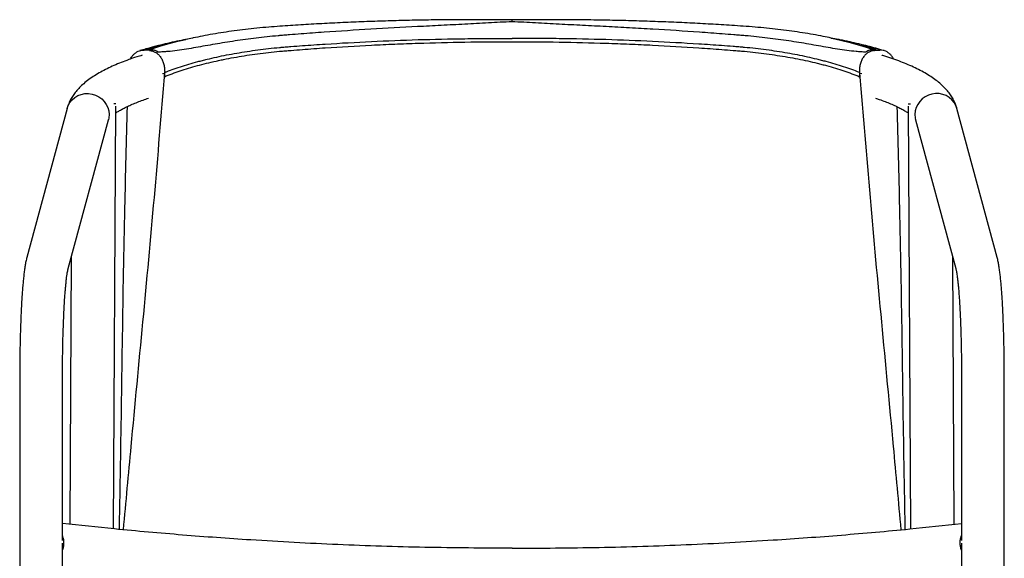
# Model space of a CAD drawing. Header units: inches. Extents: x -11 to 89, y 0 to 64.
# Tile 2 of 5: x -11 to 12, y 18 to 30. Entities that reach past the tile are written whole.
import ezdxf

# ---------------------------------------------------------------- set-up
doc = ezdxf.new("R2010")
doc.units = ezdxf.units.IN
doc.header["$MEASUREMENT"] = 0

# ---------------------------------------------------------------- blocks, each defined once
blk = doc.blocks.new('Lookout Dining Chair_Front')
at = {"linetype": 'Continuous', "lineweight": 25}
for p, q in [((3.478, 29.835), (3.312, 29.802)), ((3.488, 29.837), (3.476, 29.834)), ((18.292, 29.802), (18.126, 29.835)), ((2.488, 29.55), (2.365, 29.557)), ((2.508, 29.571), (2.46, 29.57)), ((19.095, 29.571), (19.144, 29.57)), ((19.115, 29.55), (19.239, 29.557)), ((2.781, 29.022), (2.828, 29.03)), ((2.834, 29.047), (2.829, 28.949)), ((18.77, 29.047), (18.775, 28.949)), ((18.775, 29.03), (18.823, 29.022)), ((1.662, 18.578), (1.711, 28.27)), ((1.711, 28.33), (1.665, 28.33)), ((19.893, 28.33), (19.939, 28.33)), ((19.893, 28.27), (19.942, 18.578)), ((0.595, 28.217), (-0.327, 24.803)), ((21.931, 24.803), (21.009, 28.217)), ((0.621, 24.547), (1.543, 27.961)), ((20.061, 27.961), (20.983, 24.547)), ((0.692, 24.809), (0.661, 18.685)), ((20.943, 18.685), (20.912, 24.809)), ((-0.491, 22.034), (-0.491, 0.322)), ((0.491, 18.31), (0.491, 22.034)), ((21.113, 22.034), (21.113, 18.31)), ((22.095, 0.322), (22.095, 22.034)), ((0.491, 0.322), (0.491, 18.248)), ((21.113, 18.248), (21.113, 0.322))]:
    blk.add_line(p, q, dxfattribs=at)
at = {"linetype": 'Continuous', "lineweight": 25, "flags": 128}
for points in [[(3.476, 29.834), (3.397, 29.818), (3.157, 29.762), (2.929, 29.703), (2.712, 29.639), (2.508, 29.571), (2.508, 29.571), (2.508, 29.571)], [(18.124, 29.835), (18.207, 29.818), (18.526, 29.742), (18.823, 29.66), (19.095, 29.571), (19.095, 29.571), (19.095, 29.571)], [(0.595, 28.217), (0.621, 28.289), (0.661, 28.359), (0.713, 28.421), (0.775, 28.473), (0.845, 28.515), (0.922, 28.544), (1.003, 28.56), (1.086, 28.562), (1.169, 28.551), (1.249, 28.527), (1.323, 28.49), (1.39, 28.441), (1.448, 28.383), (1.495, 28.315), (1.53, 28.242), (1.551, 28.164), (1.559, 28.083), (1.552, 28.003), (1.543, 27.961)], [(21.009, 28.217), (20.982, 28.289), (20.942, 28.359), (20.891, 28.421), (20.829, 28.473), (20.758, 28.515), (20.681, 28.544), (20.6, 28.56), (20.517, 28.562), (20.435, 28.551), (20.355, 28.527), (20.281, 28.49), (20.214, 28.441), (20.156, 28.383), (20.109, 28.315), (20.074, 28.242), (20.053, 28.164), (20.045, 28.083), (20.051, 28.003), (20.061, 27.961)]]:
    blk.add_lwpolyline(points, dxfattribs=at)
at = {"linetype": 'Continuous', "lineweight": 25}
for points, knots in [([(10.802, 30.21), (10.712, 30.205), (10.622, 30.201), (10.442, 30.191), (10.351, 30.186), (10.08, 30.171), (9.9, 30.162), (9.538, 30.143), (9.358, 30.134), (8.997, 30.116), (8.817, 30.106), (8.277, 30.078), (7.918, 30.059), (7.203, 30.016), (6.847, 29.993), (6.315, 29.956), (6.138, 29.942), (5.875, 29.922), (5.787, 29.915), (5.656, 29.905), (5.612, 29.901), (5.547, 29.896), (5.525, 29.894), (5.493, 29.892), (5.482, 29.891), (5.46, 29.889), (5.449, 29.888), (5.265, 29.871), (5.097, 29.854), (4.767, 29.814), (4.606, 29.792), (4.292, 29.745), (4.139, 29.72), (3.914, 29.682), (3.84, 29.669), (3.693, 29.643), (3.62, 29.63), (3.476, 29.605), (3.405, 29.592), (3.263, 29.569), (3.192, 29.558), (3.05, 29.54), (2.979, 29.532), (2.87, 29.522), (2.834, 29.52), (2.778, 29.517), (2.759, 29.516), (2.731, 29.514), (2.722, 29.514), (2.703, 29.513), (2.693, 29.513), (2.683, 29.512)], [0, 0, 0, 0, 0.03125, 0.03125, 0.0625, 0.0625, 0.125, 0.125, 0.1875, 0.1875, 0.25, 0.25, 0.375, 0.375, 0.5, 0.5, 0.5625, 0.5625, 0.59375, 0.59375, 0.609375, 0.609375, 0.617187, 0.617187, 0.621094, 0.621094, 0.625, 0.625, 0.6875, 0.6875, 0.75, 0.75, 0.8125, 0.8125, 0.84375, 0.84375, 0.875, 0.875, 0.90625, 0.90625, 0.9375, 0.9375, 0.96875, 0.96875, 0.984375, 0.984375, 0.992187, 0.992187, 0.996094, 0.996094, 1, 1, 1, 1]), ([(10.802, 30.25), (10.648, 30.252), (10.338, 30.255), (9.863, 30.257), (9.377, 30.255), (8.884, 30.249), (8.391, 30.24), (7.899, 30.227), (7.41, 30.21), (6.922, 30.19), (6.437, 30.165), (5.956, 30.138), (5.551, 30.111), (5.214, 30.086), (4.95, 30.061), (4.686, 30.032), (4.431, 30), (4.181, 29.964), (3.938, 29.924), (3.706, 29.882), (3.559, 29.852), (3.487, 29.837)], [0, 0, 0, 0, 0.060893, 0.122625, 0.187791, 0.253036, 0.318333, 0.383654, 0.448962, 0.514226, 0.579418, 0.64451, 0.709477, 0.74483, 0.782739, 0.819643, 0.856369, 0.892946, 0.929403, 0.965776, 1, 1, 1, 1]), ([(18.124, 29.836), (18.063, 29.848), (17.927, 29.876), (17.707, 29.917), (17.467, 29.957), (17.221, 29.993), (16.968, 30.026), (16.709, 30.056), (16.444, 30.081), (16.176, 30.102), (15.834, 30.125), (15.423, 30.151), (14.939, 30.177), (14.454, 30.2), (13.966, 30.218), (13.476, 30.233), (12.984, 30.245), (12.49, 30.252), (11.996, 30.256), (11.501, 30.256), (11.103, 30.253), (10.87, 30.251), (10.802, 30.25)], [0, 0, 0, 0, 0.02933, 0.06541, 0.10156, 0.13782, 0.174227, 0.210812, 0.247603, 0.284625, 0.321174, 0.387054, 0.451898, 0.516876, 0.58196, 0.647123, 0.712338, 0.777575, 0.842798, 0.907975, 0.973019, 1, 1, 1, 1]), ([(10.802, 30.21), (10.802, 30.218), (10.802, 30.242), (10.802, 30.245), (10.802, 30.246)], [0, 0, 0, 0, 0.322171, 1, 1, 1, 1]), ([(18.92, 29.512), (18.911, 29.513), (18.901, 29.513), (18.882, 29.514), (18.872, 29.514), (18.844, 29.516), (18.825, 29.517), (18.769, 29.52), (18.732, 29.523), (18.623, 29.532), (18.552, 29.54), (18.41, 29.559), (18.339, 29.569), (18.197, 29.593), (18.125, 29.605), (17.981, 29.63), (17.908, 29.643), (17.761, 29.669), (17.687, 29.682), (17.461, 29.721), (17.307, 29.746), (16.991, 29.793), (16.829, 29.815), (16.579, 29.845), (16.495, 29.854), (16.324, 29.872), (16.238, 29.881), (16.129, 29.89), (16.107, 29.892), (16.064, 29.895), (16.042, 29.897), (15.976, 29.902), (15.845, 29.913), (15.714, 29.923), (15.451, 29.944), (15.275, 29.957), (14.747, 29.994), (14.392, 30.017), (13.857, 30.048), (13.678, 30.059), (13.32, 30.078), (13.141, 30.088), (12.781, 30.107), (12.602, 30.116), (12.242, 30.134), (12.062, 30.143), (11.701, 30.162), (11.521, 30.172), (11.251, 30.186), (11.161, 30.191), (10.981, 30.201), (10.892, 30.205), (10.802, 30.21)], [0, 0, 0, 0, 0.003906, 0.003906, 0.007812, 0.007812, 0.015625, 0.015625, 0.03125, 0.03125, 0.0625, 0.0625, 0.09375, 0.09375, 0.125, 0.125, 0.15625, 0.15625, 0.1875, 0.1875, 0.25, 0.25, 0.3125, 0.3125, 0.34375, 0.34375, 0.375, 0.375, 0.382812, 0.382812, 0.390625, 0.390625, 0.40625, 0.4375, 0.4375, 0.5, 0.5, 0.625, 0.625, 0.6875, 0.6875, 0.75, 0.75, 0.8125, 0.8125, 0.875, 0.875, 0.9375, 0.9375, 0.96875, 0.96875, 1, 1, 1, 1]), ([(2.834, 29.047), (2.891, 29.069), (2.949, 29.092), (3.07, 29.135), (3.131, 29.156), (3.321, 29.218), (3.454, 29.257), (3.628, 29.304), (3.663, 29.313), (3.734, 29.332), (3.77, 29.34), (3.879, 29.367), (3.953, 29.384), (4.177, 29.433), (4.33, 29.463), (4.643, 29.517), (4.804, 29.541), (5.132, 29.585), (5.3, 29.604), (5.483, 29.621), (5.494, 29.622), (5.515, 29.624), (5.526, 29.625), (5.559, 29.627), (5.58, 29.629), (5.645, 29.634), (5.688, 29.638), (5.819, 29.648), (5.906, 29.655), (6.168, 29.674), (6.343, 29.686), (7.221, 29.743), (7.93, 29.777), (9.005, 29.809), (9.363, 29.816), (9.902, 29.823), (10.082, 29.825), (10.352, 29.826), (10.442, 29.826), (10.622, 29.826), (10.712, 29.826), (10.802, 29.825)], [0, 0, 0, 0, 0.03125, 0.03125, 0.0625, 0.0625, 0.125, 0.125, 0.140625, 0.140625, 0.15625, 0.15625, 0.1875, 0.1875, 0.25, 0.25, 0.3125, 0.3125, 0.375, 0.375, 0.378906, 0.378906, 0.382812, 0.382812, 0.390625, 0.390625, 0.40625, 0.40625, 0.4375, 0.4375, 0.5, 0.5, 0.75, 0.75, 0.875, 0.875, 0.9375, 0.9375, 0.96875, 0.96875, 1, 1, 1, 1]), ([(18.77, 29.047), (18.713, 29.069), (18.655, 29.092), (18.534, 29.135), (18.472, 29.156), (18.283, 29.218), (18.15, 29.257), (17.976, 29.304), (17.941, 29.313), (17.869, 29.332), (17.833, 29.34), (17.724, 29.367), (17.651, 29.384), (17.427, 29.433), (17.274, 29.463), (16.961, 29.517), (16.8, 29.541), (16.471, 29.585), (16.303, 29.604), (16.121, 29.621), (16.11, 29.622), (16.088, 29.624), (16.078, 29.625), (16.045, 29.627), (16.024, 29.629), (15.959, 29.634), (15.915, 29.638), (15.785, 29.648), (15.698, 29.655), (15.436, 29.674), (15.261, 29.686), (14.383, 29.743), (13.673, 29.777), (12.599, 29.809), (12.24, 29.816), (11.702, 29.823), (11.522, 29.825), (11.252, 29.826), (11.162, 29.826), (10.982, 29.826), (10.892, 29.826), (10.802, 29.825)], [0, 0, 0, 0, 0.03125, 0.03125, 0.0625, 0.0625, 0.125, 0.125, 0.140625, 0.140625, 0.15625, 0.15625, 0.1875, 0.1875, 0.25, 0.25, 0.3125, 0.3125, 0.375, 0.375, 0.378906, 0.378906, 0.382812, 0.382812, 0.390625, 0.390625, 0.40625, 0.40625, 0.4375, 0.4375, 0.5, 0.5, 0.75, 0.75, 0.875, 0.875, 0.9375, 0.9375, 0.96875, 0.96875, 1, 1, 1, 1]), ([(2.635, 29.647), (2.624, 29.645), (2.544, 29.625), (2.42, 29.591), (2.311, 29.559), (2.266, 29.546)], [0, 0, 0, 0, 0.084177, 0.616041, 1, 1, 1, 1]), ([(2.365, 29.557), (2.418, 29.574), (2.472, 29.59), (2.582, 29.622), (2.638, 29.637), (2.696, 29.653)], [0, 0, 0, 0, 0.5, 0.5, 1, 1, 1, 1]), ([(2.46, 29.57), (2.495, 29.585), (2.533, 29.599), (2.612, 29.626), (2.653, 29.64), (2.696, 29.653)], [0, 0, 0, 0, 0.5, 0.5, 1, 1, 1, 1]), ([(3.32, 29.803), (3.251, 29.789), (3.107, 29.76), (2.897, 29.713), (2.721, 29.67), (2.62, 29.643), (2.585, 29.634)], [0, 0, 0, 0, 0.266381, 0.556823, 0.84809, 1, 1, 1, 1]), ([(2.773, 29.68), (2.76, 29.677), (2.714, 29.667), (2.669, 29.655), (2.636, 29.645)], [0, 0, 0, 0, 0.26482, 1, 1, 1, 1]), ([(2.696, 29.653), (2.717, 29.659), (2.738, 29.666), (2.764, 29.673), (2.769, 29.675), (2.778, 29.678), (2.783, 29.679), (2.79, 29.681), (2.792, 29.682), (2.794, 29.683), (2.795, 29.683), (2.796, 29.684), (2.796, 29.684), (2.796, 29.684), (2.796, 29.684), (2.796, 29.684), (2.795, 29.684), (2.793, 29.684), (2.792, 29.684), (2.789, 29.683), (2.786, 29.683), (2.78, 29.681), (2.776, 29.681), (2.773, 29.68)], [0, 0, 0, 0, 0.5, 0.5, 0.625, 0.625, 0.75, 0.75, 0.8125, 0.8125, 0.84375, 0.84375, 0.859375, 0.859375, 0.875, 0.875, 0.890625, 0.890625, 0.90625, 0.90625, 0.9375, 0.9375, 1, 1, 1, 1]), ([(2.773, 29.68), (2.861, 29.702), (3.034, 29.745), (3.224, 29.784), (3.317, 29.803)], [0, 0, 0, 0, 0.5098172, 1, 1, 1, 1]), ([(2.829, 28.949), (2.943, 28.996), (3.063, 29.04), (3.315, 29.125), (3.447, 29.165), (3.723, 29.24), (3.866, 29.276), (4.053, 29.317), (4.091, 29.325), (4.167, 29.341), (4.206, 29.349), (4.322, 29.372), (4.401, 29.386), (4.638, 29.428), (4.8, 29.453), (5.131, 29.496), (5.3, 29.515), (5.483, 29.533), (5.494, 29.534), (5.515, 29.536), (5.526, 29.537), (5.559, 29.539), (5.624, 29.545), (5.689, 29.55), (5.819, 29.56), (5.906, 29.567), (6.168, 29.587), (6.343, 29.6), (6.87, 29.635), (7.222, 29.655), (7.755, 29.682), (7.933, 29.69), (8.289, 29.705), (8.468, 29.711), (9.363, 29.741), (10.081, 29.752), (10.802, 29.752)], [0, 0, 0, 0, 0.0625, 0.0625, 0.125, 0.125, 0.1875, 0.1875, 0.203125, 0.203125, 0.21875, 0.21875, 0.25, 0.25, 0.3125, 0.3125, 0.375, 0.375, 0.378906, 0.378906, 0.382812, 0.382812, 0.390625, 0.40625, 0.40625, 0.4375, 0.4375, 0.5, 0.5, 0.625, 0.625, 0.6875, 0.6875, 0.75, 0.75, 1, 1, 1, 1]), ([(10.802, 29.752), (11.523, 29.752), (12.242, 29.741), (13.137, 29.711), (13.315, 29.705), (13.672, 29.69), (13.851, 29.682), (14.383, 29.655), (14.736, 29.635), (15.263, 29.599), (15.438, 29.587), (15.699, 29.567), (15.83, 29.557), (15.982, 29.545), (16.047, 29.539), (16.08, 29.536), (16.09, 29.536), (16.112, 29.534), (16.123, 29.533), (16.22, 29.523), (16.306, 29.514), (16.476, 29.495), (16.56, 29.485), (16.808, 29.452), (16.969, 29.427), (17.283, 29.372), (17.436, 29.342), (17.66, 29.293), (17.733, 29.276), (17.841, 29.249), (17.877, 29.24), (17.948, 29.222), (17.983, 29.213), (18.156, 29.165), (18.289, 29.125), (18.541, 29.04), (18.661, 28.996), (18.775, 28.949)], [0, 0, 0, 0, 0.25, 0.25, 0.3125, 0.3125, 0.375, 0.375, 0.5, 0.5, 0.5625, 0.5625, 0.59375, 0.609375, 0.617188, 0.617188, 0.621094, 0.621094, 0.625, 0.625, 0.65625, 0.65625, 0.6875, 0.6875, 0.75, 0.75, 0.8125, 0.8125, 0.84375, 0.84375, 0.859375, 0.859375, 0.875, 0.875, 0.9375, 0.9375, 1, 1, 1, 1]), ([(18.831, 29.68), (18.743, 29.702), (18.57, 29.745), (18.38, 29.784), (18.286, 29.803)], [0, 0, 0, 0, 0.509817, 1, 1, 1, 1]), ([(19.003, 29.638), (18.991, 29.641), (18.913, 29.663), (18.761, 29.7), (18.546, 29.749), (18.387, 29.783), (18.299, 29.8), (18.287, 29.802)], [0, 0, 0, 0, 0.053788, 0.354964, 0.654598, 0.953457, 1, 1, 1, 1]), ([(18.831, 29.68), (18.827, 29.681), (18.823, 29.681), (18.817, 29.683), (18.815, 29.683), (18.812, 29.684), (18.81, 29.684), (18.809, 29.684), (18.808, 29.684), (18.807, 29.684), (18.808, 29.684), (18.809, 29.683), (18.81, 29.683), (18.812, 29.682), (18.815, 29.681), (18.821, 29.679), (18.826, 29.678), (18.835, 29.675), (18.84, 29.673), (18.866, 29.665), (18.887, 29.659), (18.908, 29.653)], [0, 0, 0, 0, 0.0625, 0.0625, 0.09375, 0.09375, 0.109375, 0.109375, 0.125, 0.125, 0.15625, 0.15625, 0.1875, 0.1875, 0.25, 0.25, 0.375, 0.375, 0.5, 0.5, 1, 1, 1, 1]), ([(18.965, 29.647), (18.947, 29.652), (18.903, 29.664), (18.858, 29.674), (18.831, 29.68)], [0, 0, 0, 0, 0.416362, 1, 1, 1, 1]), ([(18.908, 29.653), (18.951, 29.64), (18.992, 29.626), (19.071, 29.599), (19.109, 29.585), (19.144, 29.57)], [0, 0, 0, 0, 0.5, 0.5, 1, 1, 1, 1]), ([(19.239, 29.557), (19.186, 29.574), (19.132, 29.59), (19.022, 29.622), (18.966, 29.637), (18.908, 29.653)], [0, 0, 0, 0, 0.5, 0.5, 1, 1, 1, 1]), ([(19.338, 29.546), (19.305, 29.555), (19.215, 29.582), (19.09, 29.617), (18.996, 29.64), (18.966, 29.648)], [0, 0, 0, 0, 0.275864, 0.765701, 1, 1, 1, 1]), ([(2.32, 29.441), (2.277, 29.428), (2.17, 29.395), (2.009, 29.34), (1.835, 29.275), (1.669, 29.206), (1.512, 29.133), (1.364, 29.055), (1.225, 28.973), (1.095, 28.885), (0.981, 28.794), (0.884, 28.702), (0.802, 28.612), (0.734, 28.52), (0.677, 28.427), (0.632, 28.332), (0.607, 28.261), (0.597, 28.222), (0.595, 28.217)], [0, 0, 0, 0, 0.048121, 0.12036, 0.193151, 0.266595, 0.340797, 0.415842, 0.491737, 0.568282, 0.644562, 0.711086, 0.773702, 0.832462, 0.887883, 0.940646, 0.991367, 1, 1, 1, 1]), ([(2.049, 29.353), (2.057, 29.368), (2.077, 29.405), (2.117, 29.455), (2.169, 29.5), (2.226, 29.533), (2.292, 29.556), (2.339, 29.557), (2.365, 29.557)], [0, 0, 0, 0, 0.115397, 0.284816, 0.454227, 0.622492, 0.790747, 1, 1, 1, 1]), ([(2.537, 29.566), (2.529, 29.563), (2.516, 29.559), (2.504, 29.555), (2.496, 29.552), (2.492, 29.551), (2.488, 29.55)], [0, 0, 0, 0, 0.5, 0.75, 0.75, 1, 1, 1, 1]), ([(2.488, 29.55), (2.513, 29.548), (2.537, 29.544), (2.572, 29.532), (2.584, 29.528), (2.607, 29.517), (2.618, 29.511), (2.651, 29.49), (2.672, 29.474), (2.701, 29.446), (2.71, 29.436), (2.728, 29.414), (2.736, 29.403), (2.76, 29.368), (2.774, 29.343), (2.798, 29.289), (2.807, 29.26), (2.819, 29.216), (2.822, 29.202), (2.827, 29.171), (2.83, 29.156), (2.834, 29.109), (2.835, 29.078), (2.834, 29.047)], [0, 0, 0, 0, 0.125, 0.125, 0.1875, 0.1875, 0.25, 0.25, 0.375, 0.375, 0.4375, 0.4375, 0.5, 0.5, 0.625, 0.625, 0.75, 0.75, 0.8125, 0.8125, 0.875, 0.875, 1, 1, 1, 1]), ([(2.508, 29.571), (2.54, 29.572), (2.571, 29.567), (2.615, 29.552), (2.63, 29.546), (2.657, 29.531), (2.671, 29.522), (2.683, 29.512)], [0, 0, 0, 0, 0.5, 0.5, 0.75, 0.75, 1, 1, 1, 1]), ([(2.683, 29.512), (2.673, 29.52), (2.661, 29.527), (2.638, 29.54), (2.626, 29.546), (2.589, 29.559), (2.563, 29.564), (2.537, 29.566)], [0, 0, 0, 0, 0.25, 0.25, 0.5, 0.5, 1, 1, 1, 1]), ([(19.115, 29.55), (19.091, 29.548), (19.067, 29.544), (19.032, 29.532), (19.02, 29.528), (18.997, 29.517), (18.986, 29.511), (18.953, 29.49), (18.932, 29.474), (18.903, 29.446), (18.894, 29.436), (18.876, 29.414), (18.868, 29.403), (18.844, 29.368), (18.83, 29.343), (18.806, 29.289), (18.796, 29.26), (18.785, 29.216), (18.782, 29.202), (18.776, 29.171), (18.774, 29.156), (18.77, 29.109), (18.769, 29.078), (18.77, 29.047)], [0, 0, 0, 0, 0.125, 0.125, 0.1875, 0.1875, 0.25, 0.25, 0.375, 0.375, 0.4375, 0.4375, 0.5, 0.5, 0.625, 0.625, 0.75, 0.75, 0.8125, 0.8125, 0.875, 0.875, 1, 1, 1, 1]), ([(19.095, 29.571), (19.064, 29.572), (19.033, 29.567), (18.989, 29.552), (18.974, 29.546), (18.946, 29.531), (18.933, 29.522), (18.92, 29.512)], [0, 0, 0, 0, 0.5, 0.5, 0.75, 0.75, 1, 1, 1, 1]), ([(19.067, 29.566), (19.041, 29.564), (19.015, 29.559), (18.978, 29.546), (18.966, 29.54), (18.943, 29.527), (18.931, 29.52), (18.92, 29.512)], [0, 0, 0, 0, 0.5, 0.5, 0.75, 0.75, 1, 1, 1, 1]), ([(19.067, 29.566), (19.075, 29.563), (19.087, 29.559), (19.099, 29.555), (19.107, 29.552), (19.111, 29.551), (19.115, 29.55)], [0, 0, 0, 0, 0.5, 0.75, 0.75, 1, 1, 1, 1]), ([(19.555, 29.353), (19.547, 29.368), (19.527, 29.405), (19.486, 29.455), (19.435, 29.5), (19.378, 29.533), (19.312, 29.556), (19.265, 29.557), (19.239, 29.557)], [0, 0, 0, 0, 0.115952, 0.285264, 0.454569, 0.622729, 0.790879, 1, 1, 1, 1]), ([(21.009, 28.217), (21.001, 28.243), (20.983, 28.303), (20.944, 28.392), (20.892, 28.487), (20.828, 28.579), (20.752, 28.669), (20.663, 28.758), (20.56, 28.845), (20.442, 28.931), (20.311, 29.015), (20.167, 29.094), (20.013, 29.17), (19.849, 29.242), (19.677, 29.31), (19.496, 29.374), (19.365, 29.418), (19.292, 29.439), (19.284, 29.441)], [0, 0, 0, 0, 0.039959, 0.092945, 0.147535, 0.204753, 0.265322, 0.329821, 0.398436, 0.470691, 0.545426, 0.621235, 0.696859, 0.771809, 0.845979, 0.919406, 0.992179, 1, 1, 1, 1]), ([(2.828, 29.03), (2.751, 28.079), (2.595, 26.176), (2.33, 23.323), (2.086, 20.785), (1.94, 19.195), (1.882, 18.558)], [0, 0, 0, 0, 0.272621, 0.545277, 0.817925, 1, 1, 1, 1]), ([(18.775, 29.03), (18.853, 28.079), (19.009, 26.176), (19.274, 23.323), (19.518, 20.785), (19.664, 19.195), (19.722, 18.558)], [0, 0, 0, 0, 0.272621, 0.545277, 0.817925, 1, 1, 1, 1]), ([(1.71, 28.114), (1.717, 28.119), (1.743, 28.138), (1.8, 28.173), (1.883, 28.219), (1.979, 28.267), (2.087, 28.316), (2.207, 28.365), (2.331, 28.412), (2.42, 28.442), (2.46, 28.456)], [0, 0, 0, 0, 0.046429, 0.179848, 0.315503, 0.453346, 0.593236, 0.734985, 0.878391, 1, 1, 1, 1]), ([(1.974, 28.264), (1.953, 27.49), (1.905, 25.734), (1.859, 22.997), (1.826, 20.539), (1.798, 19.063), (1.789, 18.567)], [0, 0, 0, 0, 0.239351, 0.542796, 0.846228, 1, 1, 1, 1]), ([(19.143, 28.456), (19.17, 28.447), (19.247, 28.421), (19.362, 28.379), (19.488, 28.329), (19.601, 28.278), (19.702, 28.229), (19.789, 28.181), (19.853, 28.142), (19.884, 28.121), (19.894, 28.114)], [0, 0, 0, 0, 0.079894, 0.225868, 0.370578, 0.51383, 0.655421, 0.79514, 0.932796, 1, 1, 1, 1]), ([(19.63, 28.263), (19.651, 27.489), (19.699, 25.734), (19.745, 22.997), (19.778, 20.539), (19.806, 19.063), (19.815, 18.567)], [0, 0, 0, 0, 0.2393197, 0.5427776, 0.8462219, 1, 1, 1, 1]), ([(1.542, 27.958), (1.542, 27.958), (1.543, 27.958), (1.546, 27.966), (1.553, 27.975), (1.555, 27.978)], [0, 0, 0, 0, 0.344665, 0.813653, 1, 1, 1, 1]), ([(20.049, 27.978), (20.05, 27.976), (20.057, 27.966), (20.061, 27.959), (20.061, 27.958), (20.061, 27.958)], [0, 0, 0, 0, 0.138027, 0.622834, 1, 1, 1, 1]), ([(-0.327, 24.803), (-0.331, 24.789), (-0.343, 24.742), (-0.359, 24.664), (-0.375, 24.563), (-0.39, 24.457), (-0.403, 24.342), (-0.415, 24.217), (-0.427, 24.085), (-0.437, 23.945), (-0.446, 23.798), (-0.455, 23.644), (-0.462, 23.483), (-0.469, 23.316), (-0.475, 23.143), (-0.48, 22.966), (-0.484, 22.783), (-0.487, 22.597), (-0.489, 22.408), (-0.491, 22.22), (-0.491, 22.095), (-0.491, 22.034)], [0, 0, 0, 0, 0.0284377, 0.0938754, 0.1515681, 0.2060745, 0.2636005, 0.3191102, 0.3734541, 0.4270804, 0.4802325, 0.5330555, 0.5856421, 0.6380545, 0.6903362, 0.7425186, 0.7946253, 0.8466745, 0.8986805, 0.9506551, 1, 1, 1, 1]), ([(22.095, 22.034), (22.095, 22.068), (22.095, 22.166), (22.094, 22.327), (22.092, 22.517), (22.089, 22.704), (22.086, 22.888), (22.081, 23.068), (22.075, 23.242), (22.069, 23.411), (22.062, 23.574), (22.054, 23.731), (22.045, 23.88), (22.035, 24.021), (22.025, 24.154), (22.013, 24.279), (22.001, 24.396), (21.987, 24.506), (21.972, 24.608), (21.955, 24.707), (21.939, 24.77), (21.931, 24.803)], [0, 0, 0, 0, 0.02732, 0.079259, 0.131217, 0.183199, 0.235213, 0.287272, 0.33939, 0.391584, 0.443876, 0.496295, 0.548882, 0.601692, 0.654806, 0.708347, 0.762507, 0.817614, 0.874274, 0.933758, 1, 1, 1, 1]), ([(0.491, 22.034), (0.491, 22.067), (0.491, 22.162), (0.492, 22.32), (0.494, 22.505), (0.496, 22.687), (0.5, 22.865), (0.504, 23.039), (0.51, 23.207), (0.516, 23.368), (0.523, 23.523), (0.53, 23.67), (0.538, 23.809), (0.547, 23.938), (0.556, 24.057), (0.566, 24.166), (0.576, 24.263), (0.586, 24.347), (0.596, 24.419), (0.605, 24.474), (0.613, 24.513), (0.618, 24.536), (0.62, 24.544), (0.621, 24.547)], [0, 0, 0, 0, 0.0276991, 0.080346, 0.1329831, 0.1855933, 0.2381662, 0.2906896, 0.3431487, 0.3955254, 0.4477965, 0.4999321, 0.5518927, 0.6036249, 0.6550552, 0.7060808, 0.756555, 0.8062655, 0.8549036, 0.9020224, 0.9419117, 0.9785464, 1, 1, 1, 1]), ([(20.983, 24.547), (20.984, 24.543), (20.986, 24.534), (20.992, 24.508), (20.999, 24.469), (21.008, 24.416), (21.017, 24.35), (21.027, 24.27), (21.036, 24.178), (21.046, 24.074), (21.055, 23.958), (21.064, 23.832), (21.072, 23.696), (21.08, 23.552), (21.087, 23.399), (21.093, 23.239), (21.098, 23.073), (21.103, 22.9), (21.107, 22.723), (21.11, 22.542), (21.112, 22.358), (21.113, 22.188), (21.113, 22.08), (21.113, 22.034)], [0, 0, 0, 0, 0.0271413, 0.0635701, 0.1032606, 0.1461328, 0.1915429, 0.2388859, 0.2876518, 0.3374485, 0.3879905, 0.4390746, 0.4905571, 0.5423363, 0.5943391, 0.6465121, 0.6988159, 0.7512208, 0.8037038, 0.8562468, 0.9088353, 0.9614571, 1, 1, 1, 1]), ([(10.802, 18.133), (10.136, 18.137), (8.803, 18.144), (6.806, 18.21), (4.952, 18.308), (3.244, 18.433), (1.804, 18.559), (0.887, 18.659), (0.491, 18.703)], [0, 0, 0, 0, 0.193438, 0.386875, 0.580311, 0.732298, 0.884286, 1, 1, 1, 1]), ([(10.802, 18.133), (11.468, 18.137), (12.801, 18.144), (14.798, 18.21), (16.652, 18.308), (18.36, 18.433), (19.8, 18.559), (20.717, 18.659), (21.113, 18.703)], [0, 0, 0, 0, 0.193438, 0.386875, 0.580311, 0.732298, 0.884286, 1, 1, 1, 1]), ([(0.491, 18.089), (0.496, 18.102), (0.511, 18.14), (0.522, 18.208), (0.524, 18.291), (0.514, 18.365), (0.498, 18.41), (0.491, 18.428)], [0, 0, 0, 0, 0.115606, 0.353573, 0.59154, 0.829361, 1, 1, 1, 1]), ([(21.113, 18.089), (21.108, 18.102), (21.093, 18.14), (21.082, 18.208), (21.08, 18.291), (21.09, 18.365), (21.106, 18.41), (21.113, 18.428)], [0, 0, 0, 0, 0.115606, 0.353573, 0.59154, 0.829361, 1, 1, 1, 1])]:
    blk.add_open_spline(points, degree=3, knots=knots, dxfattribs=at)
for points in [[(2.537, 29.566), (2.511, 29.567), (2.485, 29.569), (2.46, 29.57)], [(19.144, 29.57), (19.118, 29.569), (19.093, 29.567), (19.067, 29.566)], [(2.829, 28.949), (2.829, 28.976), (2.829, 29.003), (2.828, 29.03)], [(18.775, 29.03), (18.775, 29.003), (18.775, 28.976), (18.775, 28.949)]]:
    blk.add_open_spline(points, degree=3, dxfattribs=at)

msp = doc.modelspace()

# ---------------------------------------------------------------- block references
msp.add_blockref('Lookout Dining Chair_Front', (-10.514, 0))

doc.saveas('drawing.dxf')
